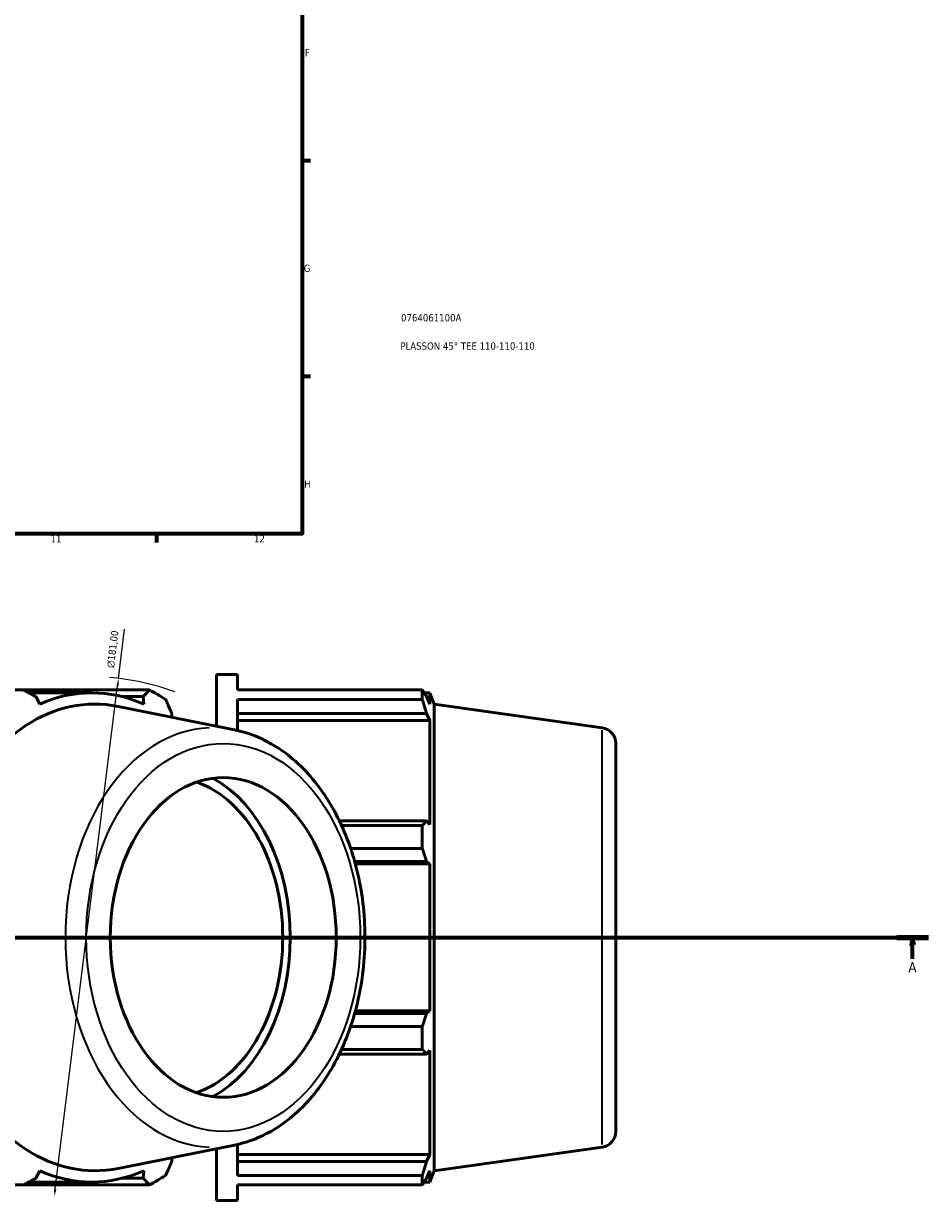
# Model space of a CAD drawing. Header units: millimetres. Extents: x -21 to 1695, y -211 to 1449.
# Tile 5 of 11: x 725 to 1037, y -209 to 196. Entities that reach past the tile are written whole.
import ezdxf

# ---------------------------------------------------------------- set-up
doc = ezdxf.new("R2010")
doc.units = ezdxf.units.MM
doc.linetypes.add('CHAIN', pattern=[0.7087, 0.4724, -0.0591, 0.1181, -0.0591])
for name, color, linetype, lineweight in [('Border (ISO)', 7, 'Continuous', 70), ('Dimension (ISO)', 7, 'Continuous', 25), ('Section Line (ISO)', 7, 'CHAIN', 70), ('Title (ISO)', 7, 'Continuous', 50), ('Visible (ISO)', 7, 'Continuous', 50), ('Visible Narrow (ISO)', 7, 'Continuous', 35)]:
    doc.layers.add(name, color=color, linetype=linetype, lineweight=lineweight)
doc.styles.add('Label Text (ISO)', font='tahoma.ttf')
doc.styles.add('Note Text (ISO)', font='tahoma.ttf')
doc.dimstyles.new('Default (ISO)', dxfattribs={"dimtxt": 2.5, "dimasz": 2.5, "dimexe": 3.175, "dimexo": 0, "dimgap": 0.762, "dimtad": 1, "dimrnd": 1e-08, "dimzin": 0, "dimtxsty": 'Note Text (ISO)', "dimcen": 0.09, "dimdle": 10, "dimclrd": 256, "dimclre": 256, "dimclrt": 232, "dimazin": 0, "dimtfac": 1.40208, "dimtmove": 0, "dimatfit": 3, "dimfxl": 1, "dimtolj": 1, "dimtzin": 0, "dimlwd": -1, "dimlwe": -1, "dimarcsym": 0})

# ---------------------------------------------------------------- blocks, each defined once
blk = doc.blocks.new('Borders Default Border')
at = {"layer": 'Border (ISO)'}
for p, q in [((821, 148.5), (823.9, 148.5)), ((821, 74.25), (823.9, 74.25)), ((770.92, 20), (770.92, 17.1))]:
    blk.add_line(p, q, dxfattribs=at)
at = {"layer": 'Border (ISO)', "flags": 128}
blk.add_lwpolyline([(20, 20), (20, 574), (821, 574), (821, 20), (20, 20)], dxfattribs=at)
at = {"layer": 'Border (ISO)', "color": 232, "true_color": 0xca0064, "char_height": 2.5, "attachment_point": 7, "style": 'Note Text (ISO)'}
for s, insert in [('F', (822, 184.38)), ('G', (821.61, 110.08)), ('H', (821.74, 35.88)), ('11', (734.37, 17.1)), ('12', (804.46, 17.1))]:
    blk.add_mtext(s, dxfattribs=dict(at, insert=insert))
blk = doc.blocks.new('Title Blocks ISO')
at = {"layer": 'Title (ISO)', "color": 232, "true_color": 0xca0064, "style": 'Note Text (ISO)'}
for tag, p in [('PART_NUMBER_001', (34.08, 73.14)), ('DESCRIPTION_001', (33.84, 63.4))]:
    blk.add_attdef(tag, p, '', height=2.5, dxfattribs=at)
blk = doc.blocks.new('2dTransSection0')
at = {"layer": 'Section Line (ISO)', "linetype": 'CHAIN'}
blk.add_line((217.12, -118.84), (1036.69, -118.84), dxfattribs=at)
at = {"layer": 'Section Line (ISO)', "linetype": 'Continuous', "lineweight": 140}
blk.add_line((1025.78, -118.84), (1036.69, -118.84), dxfattribs=at)
at = {"layer": 'Section Line (ISO)', "linetype": 'Continuous'}
for p, q in [((1031.23, -118.84), (1030.73, -121.34)), ((1030.73, -121.34), (1031.73, -121.34)), ((1031.23, -121.34), (1031.23, -118.84)), ((1031.73, -121.34), (1031.23, -118.84)), ((1031.23, -126.24), (1031.23, -121.34))]:
    blk.add_line(p, q, dxfattribs=at)
at = {"layer": 'Section Line (ISO)', "linetype": 'Continuous', "flags": 128}
blk.add_lwpolyline([(1031.73, -121.34), (1031.23, -118.84), (1030.73, -121.34), (1031.73, -121.34)], dxfattribs=at)
at = {"layer": 'Section Line (ISO)'}
blk.add_solid([(1031.73, -121.34), (1031.23, -118.84), (1030.73, -121.34), (1031.73, -121.34)], dxfattribs=at)
at = {"layer": 'Section Line (ISO)', "insert": (1029.75, -130.84), "char_height": 3.5, "attachment_point": 7, "style": 'Label Text (ISO)'}
blk.add_mtext('A', dxfattribs=at)
blk = doc.blocks.new('*D14')
at = {"layer": 'Defpoints', "color": 0, "transparency": 16777216}
for p in [(757.81, -29.7), (735.71, -207.98)]:
    blk.add_point(p, dxfattribs=at)
at = {"layer": 'Dimension (ISO)', "transparency": 16777216}
for p, q in [((757.81, -29.7), (759.91, -12.82)), ((736.02, -205.5), (757.5, -32.18))]:
    blk.add_line(p, q, dxfattribs=at)
blk.add_arc((746.76, -118.84), 89.82, 70.208, 84.9574, dxfattribs=at)
for points in [[(757.09, -32.13), (757.92, -32.23), (757.81, -29.7)], [(735.6, -205.45), (736.43, -205.55), (735.71, -207.98)]]:
    blk.add_solid(points, dxfattribs=at)
at = {"layer": 'Dimension (ISO)', "color": 232, "true_color": 0xca0064, "transparency": 16777216, "insert": (753.72, -25.91), "char_height": 2.5, "attachment_point": 1, "rotation": 82.9322, "style": 'Note Text (ISO)'}
blk.add_mtext('\\A1;\\fAIGDT|b0|i0;\\H2.5000;n\\fTahoma|b0|i0;\\H2.5000;181,00', dxfattribs=at)

msp = doc.modelspace()

# ---------------------------------------------------------------- linework, layer by layer
at = {"layer": 'Visible (ISO)'}
for p, q in [((791.5312, -46.1549), (791.5312, -28.3418)), ((791.5312, -28.3418), (798.7712, -28.3418)), ((798.7712, -33.6878), (798.7712, -28.3418)), ((680.0969, -33.6878), (725.0918, -33.6878)), ((768.4287, -33.6878), (725.0918, -33.6878)), ((726.9192, -34.6768), (748.5701, -34.6768)), ((730.674, -38.5722), (729.3211, -35.9828)), ((759.0139, -35.9828), (766.2678, -35.9828)), ((766.2678, -35.9828), (766.4662, -38.5722)), ((798.7712, -33.6878), (862.4036, -33.6878)), ((862.4036, -36.9603), (862.4036, -33.6878)), ((863.0409, -34.6768), (864.9631, -34.6768)), ((864.9631, -38.5722), (863.8662, -35.9828)), ((864.9631, -38.5722), (864.9631, -34.6768)), ((866.5312, -38.558), (864.9631, -34.6768)), ((797.6969, -47.3926), (757.6573, -39.3548)), ((798.7712, -47.6237), (798.7712, -36.9603)), ((862.4036, -36.9603), (798.7712, -36.9603)), ((866.5312, -199.1256), (866.5312, -38.558)), ((924.2967, -46.6764), (866.5312, -38.558)), ((776.1024, -43.0576), (776.1612, -41.7783)), ((798.7712, -41.7783), (863.8662, -41.7783)), ((798.7712, -44.1865), (864.9631, -44.1865)), ((863.8662, -41.7783), (864.9631, -44.1865)), ((864.9631, -79.9787), (864.9631, -44.1865)), ((929.0312, -52.1228), (929.0312, -185.5607)), ((863.8662, -78.725), (833.8484, -78.725)), ((834.5891, -80.2973), (862.4036, -80.2973)), ((862.4036, -88.1979), (862.4036, -80.2973)), ((864.9631, -79.9787), (863.8662, -78.725)), ((862.4036, -88.1979), (837.7221, -88.1979)), ((839.1219, -92.7164), (863.8662, -92.7164)), ((863.8662, -92.7164), (864.9631, -93.5329)), ((839.3472, -93.5329), (864.9631, -93.5329)), ((864.9631, -144.1507), (864.9631, -93.5329)), ((863.8662, -144.9671), (839.1219, -144.9671)), ((839.3472, -144.1507), (864.9631, -144.1507)), ((864.9631, -144.1507), (863.8662, -144.9671)), ((837.7221, -149.4856), (862.4036, -149.4856)), ((862.4036, -157.3862), (862.4036, -149.4856)), ((862.4036, -157.3862), (834.5891, -157.3862)), ((863.8662, -158.9585), (864.9631, -157.7048)), ((864.9631, -193.497), (864.9631, -157.7048)), ((833.8484, -158.9585), (863.8662, -158.9585)), ((797.6969, -190.2909), (757.6573, -198.3287)), ((798.7712, -200.7232), (798.7712, -190.0598)), ((791.5312, -209.3418), (791.5312, -191.5286)), ((798.7712, -193.497), (864.9631, -193.497)), ((864.9631, -193.497), (863.8662, -195.9053)), ((924.2967, -191.0072), (866.5312, -199.1256)), ((776.1612, -195.9053), (776.1024, -194.6259)), ((863.8662, -195.9053), (798.7712, -195.9053)), ((729.3211, -201.7007), (730.674, -199.1113)), ((766.2678, -201.7007), (759.0139, -201.7007)), ((766.4662, -199.1113), (766.2678, -201.7007)), ((798.7712, -200.7232), (862.4036, -200.7232)), ((862.4036, -203.9958), (862.4036, -200.7232)), ((863.8662, -201.7007), (864.9631, -199.1113)), ((864.9631, -203.0068), (864.9631, -199.1113)), ((866.5312, -199.1256), (864.9631, -203.0068)), ((725.0918, -203.9958), (680.0969, -203.9958)), ((725.0918, -203.9958), (768.4287, -203.9958)), ((726.9192, -203.0068), (748.5701, -203.0068)), ((798.7712, -209.3418), (798.7712, -203.9958)), ((862.4036, -203.9958), (798.7712, -203.9958)), ((863.0409, -203.0068), (864.9631, -203.0068)), ((791.5312, -209.3418), (798.7712, -209.3418))]:
    msp.add_line(p, q, dxfattribs=at)
for centre, start, end in [((923.5312, -52.1228), 0, 82), ((923.5312, -185.5607), 278, 0)]:
    msp.add_arc(centre, 5.5, start, end, dxfattribs=at)
for centre, major_axis, start_param, end_param in [((749.6789, -118.8418), (0, 80.2838), 6.14217766, 9.56578561), ((748.5701, -118.8418), (0, 84.165), 5.97775269, 6.58861793), ((746.7602, -118.8418), (0, 90.5), 5.84322243, 5.93775002), ((775.4588, -118.8418), (0, -58.6599), 0.36626221, 2.77533044), ((775.4588, -118.8418), (0, -55), 0.23901158, 2.90258107), ((748.5701, -118.8418), (0, -84.165), 5.97775269, 6.58861793), ((746.7602, -118.8418), (0, -90.5), 0.34543529, 0.43996288)]:
    msp.add_ellipse(centre, major_axis=major_axis, ratio=0.70710678, start_param=start_param, end_param=end_param, dxfattribs=at)
msp.add_ellipse((793.8731, -118.8418), major_axis=(0, -55), ratio=0.70710678, dxfattribs=at)
for points, weights in [([(725.0918, -33.6878), (727.2597, -34.8587), (729.3211, -35.9828)], [2.39104022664, 2.42091427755, 2.44916063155]), ([(766.2678, -35.9828), (767.3364, -34.8587), (768.4287, -33.6878)], [2.44916063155, 2.42091427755, 2.39104022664]), ([(862.4036, -33.6878), (863.1641, -34.8587), (863.8662, -35.9828)], [1, 1.00125313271, 1.00168946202]), ([(774.0153, -36.9603), (775.1203, -39.4184), (776.1612, -41.7783)], [2.39104022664, 2.42091427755, 2.44916063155]), ([(863.8662, -41.7783), (863.1641, -39.4184), (862.4036, -36.9603)], [1.00168946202, 1.00125313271, 1]), ([(862.4036, -80.2973), (863.1641, -79.4951), (863.8662, -78.725)], [1, 1.00125313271, 1.00168946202]), ([(863.8662, -92.7164), (863.1641, -90.5033), (862.4036, -88.1979)], [1.00168946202, 1.00125313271, 1]), ([(862.4036, -149.4856), (863.1641, -147.1802), (863.8662, -144.9671)], [1, 1.00125313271, 1.00168946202]), ([(863.8662, -158.9585), (863.1641, -158.1884), (862.4036, -157.3862)], [1.00168946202, 1.00125313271, 1]), ([(776.1612, -195.9053), (775.1203, -198.2651), (774.0153, -200.7232)], [2.43954291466, 2.41140748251, 2.38165074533]), ([(862.4036, -200.7232), (863.1641, -198.2651), (863.8662, -195.9053)], [1, 1.00125313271, 1.00168946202]), ([(729.3211, -201.7007), (727.2597, -202.8248), (725.0918, -203.9958)], [2.45877834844, 2.43042107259, 2.40042970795]), ([(768.4287, -203.9958), (767.3364, -202.8248), (766.2678, -201.7007)], [2.38165074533, 2.41140748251, 2.43954291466]), ([(863.8662, -201.7007), (863.1641, -202.8248), (862.4036, -203.9958)], [1.00168946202, 1.00125313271, 1])]:
    msp.add_rational_spline(points, weights, degree=2, dxfattribs=at)
msp.add_open_spline([(797.6969, -190.2909), (803.1249, -189.2013), (808.3796, -186.9571), (818.246, -180.3623), (822.8207, -175.924), (830.8234, -165.2508), (834.2076, -158.9567), (839.3785, -145.2126), (841.1488, -137.7525), (842.8962, -122.4521), (842.8721, -114.6137), (841.0299, -99.3306), (839.2124, -91.8879), (833.9277, -78.136), (830.4621, -71.8268), (822.1845, -61.0481), (817.3833, -56.5596), (807.5816, -50.3911), (802.7125, -48.3995), (797.6969, -47.3926)], degree=3, knots=[0.14100765, 0.14100765, 0.14100765, 0.14100765, 0.44151964, 0.44151964, 0.75610307, 0.75610307, 1.08182774, 1.08182774, 1.41066926, 1.41066926, 1.73963616, 1.73963616, 2.06860652, 2.06860652, 2.39742476, 2.39742476, 2.72290272, 2.72290272, 3.000585, 3.000585, 3.000585, 3.000585], dxfattribs=at)
at = {"layer": 'Visible Narrow (ISO)'}
msp.add_line((924.2967, -190.1187), (924.2967, -47.5648), dxfattribs=at)
msp.add_ellipse((790.5253, -118.8418), major_axis=(0, 72.1654), ratio=0.70710678, start_param=0.03017275, end_param=3.11141991, dxfattribs=at)
msp.add_ellipse((793.8731, -118.8418), major_axis=(0, -66.7189), ratio=0.70710678, dxfattribs=at)

# ---------------------------------------------------------------- block references
msp.add_blockref('Borders Default Border', (0, 0))
msp.add_blockref('Title Blocks ISO', (821, 20)).add_auto_attribs({'PART_NUMBER_001': '0764061100A', 'DESCRIPTION_001': 'PLASSON 45° TEE 110-110-110'})
at = {"layer": 'Section Line (ISO)'}
msp.add_blockref('2dTransSection0', (0, 0), dxfattribs=at)

# ---------------------------------------------------------------- dimensions: what is measured, and where the dimension line sits
at = {"layer": 'Dimension (ISO)'}
dim = msp.add_diameter_dim_2p(p1=(735.7081, -207.9818), p2=(757.8124, -29.7017), text='\\fAIGDT|b0|i0;\\H2.5000;n\\fTahoma|b0|i0;\\H2.5000;181,00', dimstyle='Default (ISO)', override={"dimdec": 2, "dimlfac": 1.007542, "dimtp": 0, "dimtm": 0, "dimtdec": 2, "dimatfit": 2}, dxfattribs=at)
dim.commit()
dim.dimension.update_dxf_attribs({"geometry": '*D14', "text_midpoint": (759.0128, -20.0201), "dimtype": 163})

doc.saveas('drawing.dxf')
